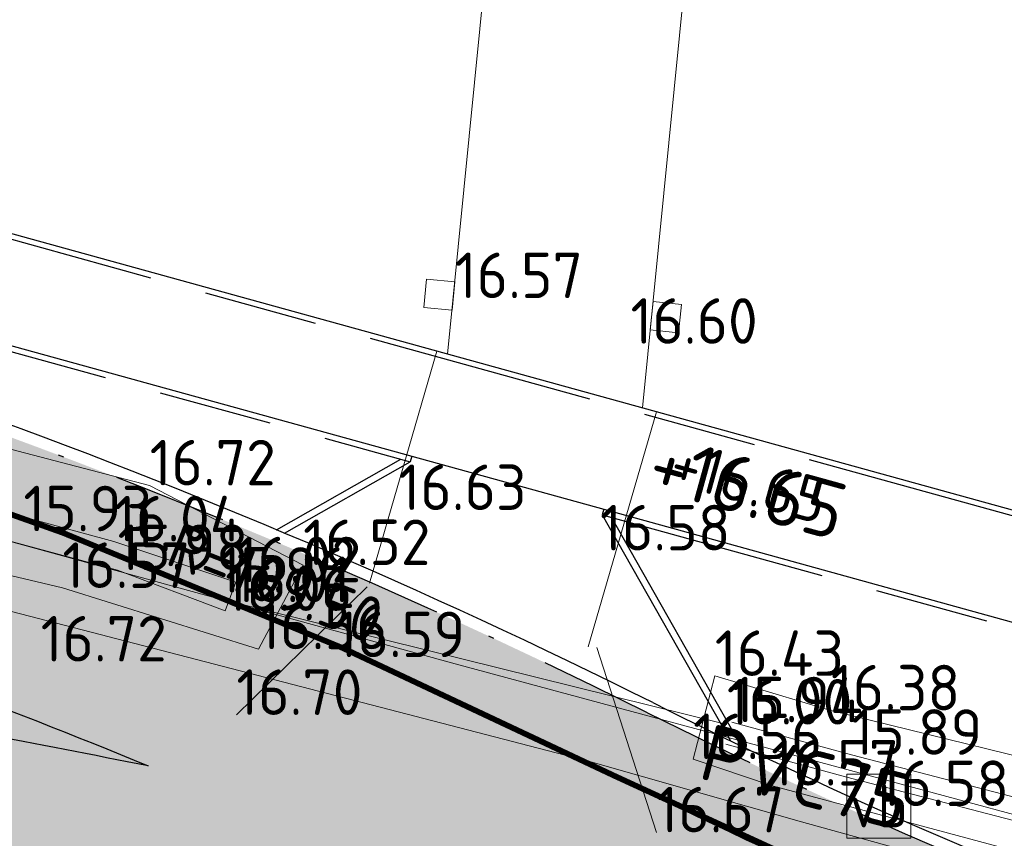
# Model space of a CAD drawing. Header units: metres. Extents: x 174255 to 175175, y 462028 to 462911.
# Tile 40 of 256: x 174602 to 174619, y 462259 to 462274. Entities that reach past the tile are written whole.
import ezdxf
from ezdxf.enums import TextEntityAlignment as Align
from ezdxf.lldxf.tags import DXFTag

# ---------------------------------------------------------------- set-up
doc = ezdxf.new("R2010")
doc.units = ezdxf.units.M
for name, pattern in [('VH-GELEIDEBAND_50X200', [8, 4, -2, 0, -2]), ('VH-OPSLUITBAND_100X200', [16, 8, -2, 4, -2]), ('VH-OPSLUITBAND_120X250', [26, 16, -4, 2, -4]), ('VW-1-1_STREEP', [2, 1, -1])]:
    doc.linetypes.add(name, pattern=pattern)
for name, color, linetype, lineweight in [('B-ME-AL-PEIL_BRM-T20', 8, 'Continuous', 20), ('B-ME-AL-PEIL_MAAIVELD-T20', 8, 'Continuous', 20), ('B-ME-IE-MEUBILAIR_WEGMEUBILAIR_VERKEERSBORD-S', 8, 'Continuous', 25), ('B-ME-WH-DUIKER-G', 8, 'Continuous', 20), ('B-ME-WH-WATERGANG_SLOOT_BODEM-G', 8, 'Continuous', 20), ('B-ME-WH-WATERGANG_SLOOT_INSTEEK-G', 8, 'Continuous', 20), ('B-WE-OG-BGT-G', 8, 'Continuous', 20), ('B-WE-OG-WEG_HALFVERHARD-G', 8, 'Continuous', 20), ('B-WE-OG-WEG_VERHARD_OPEN -G', 8, 'Continuous', 20), ('B-WE-RI-PERSLEIDING-G', 8, 'RI-PERS', 20), ('B-WE-VH-KANTOPSLUITING_ACHTERKANTBAND-G', 252, 'Continuous', 25), ('B-WE-VH-KANTOPSLUITING_GELEIDEBAND_50-200X200-G', 252, 'VH-GELEIDEBAND_50X200', 25), ('B-WE-VH-KANTOPSLUITING_OPSLUITBAND_100X200-G', 252, 'VH-OPSLUITBAND_100X200', 25), ('B-WE-VH-KANTOPSLUITING_OPSLUITBAND_120X250-G', 252, 'VH-OPSLUITBAND_120X250', 25), ('B-WE-VH-NAP-T20', 252, 'Continuous', 25), ('B-WE-VW-MARKERING_LANGS_STREEP_11_010-G', 8, 'VW-1-1_STREEP', 13), ('B-WE-VW-MARKERING_PUNTSTUK-G', 252, 'Continuous', 25), ('B-XX-KG-GRENS_PERCEEL-BEREKEND-G', 213, 'Continuous', 20), ('B-XX-KG-GRENS_PERCEEL-G', 213, 'Continuous', 20), ('N-WE-VH-T20', 7, 'Continuous', 25), ('N-WE-VH-VERHARDING_ASFALT_RIJBAAN-V', 254, 'Continuous', 25), ('N-WE-VH-VERHARDING_ASFALT_ROOD-V', 11, 'Continuous', 25), ('N-WE-VW-MARKERING_LANGS_STREEP_11_010-G', 7, 'VW-1-1_STREEP', 13), ('N-WE-VW-MARKERING_PUNTSTUK-G', 7, 'Continuous', 25), ('N-WE-VW-MARKERING_PUNTSTUK-V', 7, 'Continuous', 25), ('N-WE-VW-MARKERING_SYMBOOL-G', 7, 'Continuous', 20), ('N-XX-AL-LIJN_0.20-G', 7, 'Continuous', 25)]:
    doc.layers.add(name, color=color, linetype=linetype, lineweight=lineweight)
doc.layers.add('B-WE-RI-PERSLEIDING-T20', color=8, linetype='Continuous')
doc.layers.add('N-WE-VH-MATERIAALGRENS-G', color=15, linetype='Continuous')
doc.styles.add('NLCS-ISO', font='NLCS-ISO.ttf')
doc.styles.add('NLCS-ISO-M500-T20', font='NLCS-ISO.ttf', dxfattribs={"height": 1})
doc.styles.get("Standard").update_dxf_attribs({"font": 'isocpeur.ttf'})
tags = doc.linetypes.add('RI-PERS', pattern='A,7,-2,["P",Standard,S=1.8,R=0,X=-0.5,Y=-0.9],-2,7,-2,[102,NLCS.SHX,S=1,R=180,X=0,Y=0],-2', length=22).pattern_tags.tags
tags[6] = DXFTag(74, 10)

# ---------------------------------------------------------------- blocks, each defined once
blk = doc.blocks.new('SIE-WEG_VERKEERSBORD-SO')
at = {"color": 0, "linetype": 'ByBlock', "lineweight": 18}
blk.add_lwpolyline([(-1.125, -1.125), (1.125, -1.125), (1.125, 1.125), (-1.125, 1.125)], close=True, dxfattribs=at)
at = {"color": 0, "linetype": 'ByBlock', "lineweight": 18, "style": 'NLCS-ISO'}
blk.add_text('vb', height=1.5, dxfattribs=at).set_placement((0, 0), align=Align.MIDDLE_CENTER)
blk = doc.blocks.new('fietssymbool')
for p, q in [((-0.1901946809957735, 1.742886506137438), (-0.2306056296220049, 1.347442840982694)), ((-0.1770375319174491, 1.800901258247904), (-0.1901946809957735, 1.742886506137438)), ((-0.0608630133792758, 1.856100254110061), (-0.1079185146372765, 1.856100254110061)), ((-0.0608630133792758, 1.695450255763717), (-0.0608630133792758, 1.856100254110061)), ((0.1249741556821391, 1.733429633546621), (0.1249741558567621, 1.710482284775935)), ((0.2554975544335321, 1.742879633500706), (0.1344241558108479, 1.742879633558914)), ((0.2443396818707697, 1.613587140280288), (0.2648087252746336, 1.731817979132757)), ((-0.1651463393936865, 1.523221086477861), (-0.1519108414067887, 1.652745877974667)), ((-0.1051817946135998, 1.695191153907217), (-0.0608630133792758, 1.695450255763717)), ((0.1436123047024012, 1.672878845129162), (0.1753986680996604, 1.648694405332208)), ((0.1753986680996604, 1.648694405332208), (0.1625769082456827, 1.523221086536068)), ((0.2007741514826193, 1.43223373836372), (0.2194686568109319, 1.615163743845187)), ((0.2194686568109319, 1.615163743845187), (0.2293069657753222, 1.607678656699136)), ((-0.005297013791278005, 1.523221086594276), (-0.1651463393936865, 1.523221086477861)), ((0.1625769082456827, 1.523221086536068), (-0.005297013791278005, 1.523221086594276)), ((0.2664616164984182, 1.053505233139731), (0.2007741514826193, 1.43223373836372)), ((-0.2416123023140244, 1.23973689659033), (-0.2617280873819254, 1.049682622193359)), ((-0.2306056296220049, 1.347442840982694), (-0.2416123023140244, 1.23973689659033)), ((-0.1815632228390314, 1.362571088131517), (-0.1935032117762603, 1.245730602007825)), ((-0.1935032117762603, 1.245730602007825), (-0.0480859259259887, 0.8470883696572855)), ((0.01177071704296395, 1.362571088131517), (-0.1815632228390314, 1.362571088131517)), ((0.1461593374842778, 1.362571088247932), (0.01177071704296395, 1.362571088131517)), ((0.07330430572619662, 0.6496307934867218), (0.1461593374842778, 1.362571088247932)), ((0.1829950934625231, 1.258249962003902), (0.1208003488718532, 0.6496307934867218)), ((0.2169236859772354, 1.062629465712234), (0.1829950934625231, 1.258249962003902)), ((-0.2194539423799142, 0.9917888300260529), (-0.2045098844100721, 1.138023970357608)), ((-0.2045098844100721, 1.138023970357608), (0.005505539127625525, 0.5622942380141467)), ((0.2269922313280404, 1.004577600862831), (0.2169236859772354, 1.062629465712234)), ((-0.2893722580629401, 0.9376612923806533), (-0.3029135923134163, 0.9485552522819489)), ((-0.2952037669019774, 0.7153031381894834), (-0.2744405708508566, 0.9184891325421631)), ((-0.2744405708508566, 0.9184891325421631), (-0.2893722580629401, 0.9376612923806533)), ((-0.205028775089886, 0.9643047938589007), (-0.2194539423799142, 0.9917888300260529)), ((-0.1588667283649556, 0.816521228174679), (-0.1722472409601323, 0.8734102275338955)), ((-0.2348509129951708, 0.8445866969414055), (-0.2618552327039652, 0.631004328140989)), ((-0.2191584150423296, 0.7952460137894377), (-0.2348509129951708, 0.8445866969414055)), ((-0.1950172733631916, 0.6544197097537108), (-0.2042404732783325, 0.7275214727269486)), ((-0.1400402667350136, 0.6746722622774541), (-0.1469494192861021, 0.7430387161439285)), ((-0.0480859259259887, 0.8470883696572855), (0.02394231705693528, 0.6496307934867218)), ((-0.4678178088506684, 0.6514479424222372), (-0.4725125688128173, 0.5719009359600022)), ((-0.4725125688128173, 0.5719009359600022), (-0.4717476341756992, 0.4858021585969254)), ((-0.3569648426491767, 0.5134641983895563), (-0.3469416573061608, 0.6111854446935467)), ((-0.2852011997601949, 0.5383091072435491), (-0.2989342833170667, 0.5115309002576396)), ((-0.2728412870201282, 0.5753874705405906), (-0.2852011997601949, 0.5383091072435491)), ((-0.2618552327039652, 0.631004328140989), (-0.2728412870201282, 0.5753874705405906)), ((0.005505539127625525, 0.5622942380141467), (0.008919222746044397, 0.4393851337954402)), ((0.02394231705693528, 0.6496307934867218), (0.07330430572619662, 0.6496307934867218)), ((0.1208003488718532, 0.6496307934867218), (0.1381924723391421, 0.6494033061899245)), ((0.1908086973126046, 0.6496307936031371), (0.3331291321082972, 0.6496307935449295)), ((0.3803791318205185, 0.6023807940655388), (0.3803791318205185, 0.5388355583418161)), ((0.4690936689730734, 0.5533981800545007), (0.4691706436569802, 0.5397056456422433)), ((-0.2989342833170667, 0.5115309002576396), (-0.317064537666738, 0.4940480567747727)), ((0.1013161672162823, 0.3738330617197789), (0.1413257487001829, 0.3861716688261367)), ((0.3080347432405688, 0.4398071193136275), (0.1934959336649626, 0.4032565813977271)), ((0.1969322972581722, 0.3755319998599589), (0.1934959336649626, 0.4032565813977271)), ((0.2048173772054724, 0.3284586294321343), (0.1969322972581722, 0.3755319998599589)), ((0.2173965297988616, 0.2770162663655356), (0.2048173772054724, 0.3284586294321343)), ((0.236515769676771, 0.2213994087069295), (0.2173965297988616, 0.2770162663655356)), ((0.2546851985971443, 0.1855272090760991), (0.236515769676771, 0.2213994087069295)), ((0.2766229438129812, 0.1528831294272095), (0.2546851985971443, 0.1855272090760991)), ((-0.4312865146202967, 0.05978585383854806), (-0.4054251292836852, 0.02760705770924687))]:
    blk.add_line(p, q)
for centre, radius, start, end in [((-0.1079178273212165, 1.785225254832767), 0.07087499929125, 90.00028701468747, 167.222204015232), ((0.1344241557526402, 1.733429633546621), 0.009449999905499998, 90.00000001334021, 180.0000000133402), ((0.2554975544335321, 1.733429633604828), 0.009449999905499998, 350.1779540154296, 90.00000001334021), ((-0.1049055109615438, 1.647941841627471), 0.0472499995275, 90.33458701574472, 174.1652270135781), ((0.1722241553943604, 1.710481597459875), 0.0472499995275, 179.9987080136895, 232.7321420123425), ((0.2350285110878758, 1.615198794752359), 0.009449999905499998, 232.7337630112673, 350.1781200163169), ((-0.332790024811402, 0.9665624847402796), 0.1093560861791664, 49.47187801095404, 144.8402248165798), ((0.3327916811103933, 0.966563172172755), 0.109355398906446, 35.15988801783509, 127.340947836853), ((0.4207577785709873, 0.6283940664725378), 0.9463587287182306, 163.7348060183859, 173.10912301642), ((-0.04605159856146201, 0.7645902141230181), 0.4600864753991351, 144.840038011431, 163.7347430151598), ((-0.1248027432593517, 0.72987538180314), 0.3238985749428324, 140.6069580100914, 161.2139360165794), ((-0.331280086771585, 0.8994344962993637), 0.0567219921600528, 42.36970401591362, 140.6064677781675), ((-0.5377526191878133, 0.7298774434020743), 0.3238319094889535, 35.61423101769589, 39.91431901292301), ((-0.6166137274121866, 0.7658204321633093), 0.4569442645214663, 16.21951301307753, 29.63818501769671), ((-1.086337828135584, 0.6283940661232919), 0.9463587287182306, 6.958097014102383, 16.26519401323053), ((1.086339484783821, 0.6283940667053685), 0.9463587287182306, 163.7348060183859, 173.1091220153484), ((0.6195287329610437, 0.7645909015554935), 0.4600851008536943, 148.5594110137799, 163.7347840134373), ((0.5339893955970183, 0.7298753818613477), 0.3238985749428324, 140.6069580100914, 161.2139360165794), ((0.327512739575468, 0.8994344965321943), 0.0567219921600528, 39.39286601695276, 140.6064677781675), ((0.1210367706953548, 0.72987538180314), 0.3238985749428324, 18.78606501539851, 39.39301490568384), ((0.04605188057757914, 0.7645902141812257), 0.4600864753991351, 16.26525701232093, 35.15996201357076), ((-0.4207574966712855, 0.6283940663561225), 0.9463587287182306, 6.890877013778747, 16.26519401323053), ((1.169076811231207, 0.5379558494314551), 1.700121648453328, 173.1090340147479, 186.8907036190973), ((0.7492865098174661, 0.5397077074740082), 1.222223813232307, 171.9801320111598, 188.0200607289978), ((0.2115169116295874, 0.6154795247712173), 0.6791415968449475, 161.2143790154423, 171.9803510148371), ((-0.3892137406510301, 0.7249084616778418), 0.0944993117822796, 312.9967690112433, 354.1658930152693), ((-0.5377526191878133, 0.7298774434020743), 0.3238951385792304, 18.78591601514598, 20.74172001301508), ((-0.8740757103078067, 0.6154795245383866), 0.6791415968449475, 8.019649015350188, 18.78562101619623), ((-1.411845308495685, 0.5397035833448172), 1.222223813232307, 351.9801320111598, 8.020080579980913), ((-1.834657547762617, 0.537963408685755), 1.700122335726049, 353.1090370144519, 6.92813761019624), ((1.834702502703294, 0.5379654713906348), 1.700164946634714, 173.1095500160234, 176.241842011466), ((1.408152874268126, 0.5397324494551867), 1.222294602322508, 171.9817610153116, 174.8414860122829), ((0.8703097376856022, 0.6154795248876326), 0.6791415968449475, 161.2143790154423, 171.9803510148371), ((-0.2152828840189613, 0.6154795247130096), 0.6791415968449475, 8.019649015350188, 18.78562101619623), ((-0.7530572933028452, 0.5397022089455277), 1.22222862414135, 0.6420550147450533, 8.020118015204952), ((-1.169075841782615, 0.5379558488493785), 1.700122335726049, 353.1092950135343, 6.890952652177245), ((-0.2764364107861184, 0.6039546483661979), 0.07087499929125, 132.99609101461, 174.1439900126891), ((0.2764298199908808, 0.5388355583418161), 0.1039493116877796, 287.7005010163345, 7.301098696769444e-05), ((0.3331291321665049, 0.6023807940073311), 0.0472499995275, 1.334021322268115e-08, 90.00000001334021), ((-0.7530572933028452, 0.5397022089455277), 1.22222793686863, 351.9802410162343, 0.0001810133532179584), ((0.2115121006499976, 0.4639324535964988), 0.6791360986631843, 188.0197470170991, 198.785720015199), ((-0.3334628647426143, 0.5110539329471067), 0.02362431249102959, 174.1444920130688, 313.9588790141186), ((-0.8740708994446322, 0.4639324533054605), 0.6791360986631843, 341.2142810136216, 351.9802416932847), ((0.0797674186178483, 0.4413527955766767), 0.07087499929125, 181.5909190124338, 287.7002070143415), ((1.834702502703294, 0.5379654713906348), 1.700167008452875, 185.1222900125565, 186.8908610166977), ((1.408152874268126, 0.5397324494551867), 1.222299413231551, 186.41075401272, 188.0207390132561), ((0.8703042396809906, 0.4639324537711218), 0.6791360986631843, 188.0197470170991, 198.785720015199), ((-0.2152780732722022, 0.4639324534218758), 0.6791360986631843, 341.2142800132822, 351.9802530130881), ((0.4207577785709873, 0.4475251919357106), 0.9463587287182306, 186.8908770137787, 196.2651940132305), ((-0.04605159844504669, 0.3113290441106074), 0.4600864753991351, 196.2652570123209, 215.1599620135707), ((-0.1247999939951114, 0.3495365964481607), 0.3239006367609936, 198.7858370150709, 219.3928150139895), ((-0.5377588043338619, 0.3495365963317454), 0.3239006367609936, 320.6071850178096, 341.2141630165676), ((-0.6195291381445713, 0.3113317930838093), 0.4600878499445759, 324.8397150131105, 343.7344200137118), ((-1.086337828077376, 0.4475251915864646), 0.9463587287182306, 343.7348060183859, 353.1091230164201), ((1.086339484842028, 0.4475251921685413), 0.9463587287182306, 186.8908770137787, 196.2651940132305), ((0.6195301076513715, 0.3113290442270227), 0.4600864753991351, 196.2652570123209, 215.1599620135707), ((0.5339921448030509, 0.349536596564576), 0.3239006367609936, 198.7858370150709, 219.3928150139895), ((0.1210340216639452, 0.3495365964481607), 0.3239006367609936, 320.6071850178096, 341.2141630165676), ((0.04605188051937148, 0.311329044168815), 0.4600864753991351, 324.840038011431, 343.7347430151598), ((-0.4207574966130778, 0.44752519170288), 0.9463587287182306, 343.7348060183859, 353.1091230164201), ((-0.3327907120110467, 0.1093560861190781), 0.1093560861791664, 215.1599500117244, 324.8402622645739), ((-0.3312787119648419, 0.1799767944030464), 0.0567219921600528, 219.3928660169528, 320.6065052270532), ((0.3327903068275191, 0.1093560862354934), 0.1093560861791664, 215.1599500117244, 324.8402622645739), ((0.3275134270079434, 0.179976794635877), 0.0567219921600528, 219.3928660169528, 320.6065052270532)]:
    blk.add_arc(centre, radius, start, end)
for points in [[(-0.1901946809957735, 1.742886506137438), (-0.1519108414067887, 1.652745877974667), (-0.2617280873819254, 1.049682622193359), (-0.2194535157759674, 0.9917890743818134)], [(-0.1519108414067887, 1.652745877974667), (-0.1901946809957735, 1.742886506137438), (-0.1476559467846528, 1.668065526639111), (-0.1753730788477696, 1.806975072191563)], [(-0.1476559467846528, 1.668065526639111), (-0.1753730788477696, 1.806975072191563), (-0.1406130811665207, 1.678885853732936), (-0.1683739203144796, 1.822216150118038)], [(-0.1406130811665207, 1.678885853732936), (-0.1683739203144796, 1.822216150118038), (-0.1330288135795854, 1.685910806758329), (-0.1596455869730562, 1.833676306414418)], [(-0.1330288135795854, 1.685910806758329), (-0.1596455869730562, 1.833676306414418), (-0.1267907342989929, 1.689817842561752), (-0.1463012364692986, 1.844806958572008)], [(-0.1267907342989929, 1.689817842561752), (-0.1463012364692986, 1.844806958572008), (-0.120826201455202, 1.692428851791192), (-0.1330077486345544, 1.851510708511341)], [(-0.120826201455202, 1.692428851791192), (-0.1330077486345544, 1.851510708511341), (-0.1117716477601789, 1.694690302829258), (-0.1196402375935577, 1.85512411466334)], [(-0.1117716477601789, 1.694690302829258), (-0.1196402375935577, 1.85512411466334), (-0.1051814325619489, 1.695191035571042), (-0.1079185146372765, 1.856100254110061)], [(-0.0608630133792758, 1.695450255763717), (-0.0608630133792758, 1.856100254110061), (-0.1051817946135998, 1.695191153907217), (-0.1079185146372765, 1.856100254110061)], [(0.1357242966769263, 1.732974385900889), (0.1249741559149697, 1.733429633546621), (0.1272190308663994, 1.739544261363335)], [(0.1249741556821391, 1.733429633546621), (0.1357242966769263, 1.732974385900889), (0.1249741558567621, 1.710482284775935), (0.1392338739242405, 1.706236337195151)], [(0.1357242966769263, 1.732974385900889), (0.1272190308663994, 1.739544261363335), (0.1304233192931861, 1.741990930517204)], [(0.1357242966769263, 1.732974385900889), (0.1304233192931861, 1.741990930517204), (0.1344241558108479, 1.742879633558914)], [(0.1344241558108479, 1.742879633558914), (0.1436123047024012, 1.672878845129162), (0.2554975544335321, 1.742879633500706), (0.2293063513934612, 1.607678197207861)], [(0.2538158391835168, 1.734198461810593), (0.2648090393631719, 1.731817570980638), (0.2320965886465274, 1.622081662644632), (0.2443400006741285, 1.613586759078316)], [(0.2538158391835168, 1.734198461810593), (0.2554975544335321, 1.742879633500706), (0.2592099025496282, 1.742119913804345)], [(0.2538158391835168, 1.734198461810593), (0.2592099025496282, 1.742119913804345), (0.2625983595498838, 1.739665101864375)], [(0.2538158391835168, 1.734198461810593), (0.2625983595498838, 1.739665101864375), (0.2644604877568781, 1.736424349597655)], [(0.2538158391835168, 1.734198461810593), (0.2644604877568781, 1.736424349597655), (0.2648087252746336, 1.731817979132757)], [(0.07330430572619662, 0.6496307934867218), (0.1208003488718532, 0.6496307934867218), (0.1753986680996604, 1.648694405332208), (0.2194686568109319, 1.615163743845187)], [(0.1392338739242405, 1.706236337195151), (0.1249741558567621, 1.710482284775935), (0.1258415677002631, 1.701469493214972)], [(0.1392338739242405, 1.706236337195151), (0.1258415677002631, 1.701469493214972), (0.1291522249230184, 1.691055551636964)], [(0.1392338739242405, 1.706236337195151), (0.1291522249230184, 1.691055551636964), (0.1339419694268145, 1.682786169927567)], [(0.1392338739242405, 1.706236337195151), (0.1339419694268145, 1.682786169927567), (0.1383808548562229, 1.677508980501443)], [(0.1392338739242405, 1.706236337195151), (0.1383808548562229, 1.677508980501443), (0.1436122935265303, 1.672879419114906)], [(0.2320965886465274, 1.622081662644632), (0.2293069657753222, 1.607678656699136), (0.2334230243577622, 1.605886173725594)], [(0.2320965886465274, 1.622081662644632), (0.2423112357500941, 1.609176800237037), (0.2443396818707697, 1.613587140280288)], [(0.2320965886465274, 1.622081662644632), (0.2388225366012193, 1.606543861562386), (0.2423112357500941, 1.609176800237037)], [(0.2320965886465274, 1.622081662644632), (0.2334230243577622, 1.605886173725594), (0.2388225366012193, 1.606543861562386)], [(0.1461593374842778, 1.362571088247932), (0.1625769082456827, 1.523221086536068), (-0.1815632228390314, 1.362571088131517), (-0.1651463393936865, 1.523221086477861)], [(0.2169236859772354, 1.062629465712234), (0.2664616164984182, 1.053505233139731), (0.1829950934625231, 1.258249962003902), (0.2007741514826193, 1.43223373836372)], [(0.02394231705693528, 0.6496307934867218), (-0.1935032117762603, 1.245730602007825), (0.005505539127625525, 0.5622942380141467), (-0.2045098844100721, 1.138023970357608)], [(-0.3884609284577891, 0.9180100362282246), (-0.449031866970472, 0.9865957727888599), (-0.3635304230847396, 0.9460960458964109), (-0.4156687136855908, 1.03790585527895)], [(-0.3635304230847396, 0.9460960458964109), (-0.4156687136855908, 1.03790585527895), (-0.3459939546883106, 0.9542148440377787), (-0.3850848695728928, 1.062604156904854)], [(-0.3459939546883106, 0.9542148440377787), (-0.3850848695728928, 1.062604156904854), (-0.3272739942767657, 0.9560148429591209), (-0.3463632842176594, 1.075072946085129)], [(-0.3272739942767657, 0.9560148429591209), (-0.3463632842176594, 1.075072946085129), (-0.3117469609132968, 0.9526871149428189), (-0.3234472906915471, 1.075518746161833)], [(-0.3117469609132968, 0.9526871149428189), (-0.3234472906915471, 1.075518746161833), (-0.2955675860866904, 0.942645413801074), (-0.2846232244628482, 1.064739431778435)], [(-0.2955675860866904, 0.942645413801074), (-0.2846232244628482, 1.064739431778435), (-0.2617280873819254, 1.049682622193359)], [(-0.2955675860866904, 0.942645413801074), (-0.2617280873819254, 1.049682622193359), (-0.2194539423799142, 0.9917888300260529)], [(0.2169236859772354, 1.062629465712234), (0.2269922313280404, 1.004577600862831), (0.2664613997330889, 1.05350508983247)], [(0.2981787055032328, 0.9479823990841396), (0.2664616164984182, 1.053505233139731), (0.27703306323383, 0.927064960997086), (0.2269922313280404, 1.004577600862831)], [(0.3105490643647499, 0.9535604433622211), (0.2969556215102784, 1.069880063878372), (0.2981787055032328, 0.9479823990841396), (0.2664613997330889, 1.05350508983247)], [(0.3222485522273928, 0.9559116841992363), (0.336198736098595, 1.075865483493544), (0.3105490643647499, 0.9535604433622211), (0.2969556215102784, 1.069880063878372)], [(0.3415580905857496, 0.9543900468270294), (0.3756523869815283, 1.067169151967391), (0.3222485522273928, 0.9559116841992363), (0.336198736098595, 1.075865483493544)], [(0.3584508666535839, 0.9469762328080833), (0.4166770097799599, 1.036719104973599), (0.3415580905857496, 0.9543900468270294), (0.3756523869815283, 1.067169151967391)], [(-0.4491239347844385, 0.7729183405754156), (-0.5078233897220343, 0.8109642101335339), (-0.4360795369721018, 0.8200575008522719), (-0.4930289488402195, 0.8745417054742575)], [(-0.4360795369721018, 0.8200575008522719), (-0.4930289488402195, 0.8745417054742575), (-0.4126109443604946, 0.8784577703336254), (-0.4712790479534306, 0.9402637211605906)], [(-0.4126109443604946, 0.8784577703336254), (-0.4712790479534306, 0.9402637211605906), (-0.3884609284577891, 0.9180100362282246), (-0.449031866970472, 0.9865957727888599)], [(-0.2744405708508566, 0.9184891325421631), (-0.2348509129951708, 0.8445866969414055), (-0.2952038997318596, 0.7153027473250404), (-0.2618552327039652, 0.631004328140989)], [(-0.1975866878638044, 0.9480686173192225), (-0.2744405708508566, 0.9184891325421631), (-0.2194539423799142, 0.9917888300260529), (-0.2928837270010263, 0.9411849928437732)], [(-0.1750829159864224, 0.8837552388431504), (-0.2348502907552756, 0.8445868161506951), (-0.1975866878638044, 0.9480686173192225), (-0.2744405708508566, 0.9184891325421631)], [(-0.1609036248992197, 0.8251813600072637), (-0.2222481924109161, 0.8061472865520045), (-0.1750829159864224, 0.8837552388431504), (-0.2348502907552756, 0.8445868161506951)], [(0.231680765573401, 0.8461499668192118), (0.1727624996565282, 0.8753190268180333), (0.2157196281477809, 0.7964355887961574), (0.1572601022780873, 0.8084116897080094)], [(0.2496955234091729, 0.8850761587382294), (0.1953130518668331, 0.9426901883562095), (0.231680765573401, 0.8461499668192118), (0.1727624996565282, 0.8753190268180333)], [(0.27703306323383, 0.927064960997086), (0.2269922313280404, 1.004577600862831), (0.2496955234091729, 0.8850761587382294), (0.1953130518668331, 0.9426901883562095)], [(0.3733572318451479, 0.932963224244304), (0.4511563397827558, 0.9826955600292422), (0.3584508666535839, 0.9469762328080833), (0.4166770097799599, 1.036719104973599)], [(0.39297220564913, 0.9058339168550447), (0.472068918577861, 0.9383401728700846), (0.3733572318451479, 0.932963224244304), (0.4511563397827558, 0.9826955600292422)], [(0.416121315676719, 0.8634246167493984), (0.4852809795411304, 0.9015477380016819), (0.39297220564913, 0.9058339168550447), (0.472068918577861, 0.9383401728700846)], [(0.4301933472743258, 0.8266518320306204), (0.4969906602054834, 0.8593338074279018), (0.416121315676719, 0.8634246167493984), (0.4852809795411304, 0.9015477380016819)], [(-0.4670989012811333, 0.6590290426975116), (-0.5254042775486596, 0.6763301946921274), (-0.4580506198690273, 0.7291132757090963), (-0.5178364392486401, 0.7493723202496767)], [(-0.4580506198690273, 0.7291132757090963), (-0.5178364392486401, 0.7493723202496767), (-0.4491239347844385, 0.7729183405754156), (-0.5078233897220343, 0.8109642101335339)], [(-0.2995470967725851, 0.6950753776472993), (-0.2712383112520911, 0.5835025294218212), (-0.3107939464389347, 0.6721784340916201), (-0.2834702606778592, 0.5435017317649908)], [(-0.2952038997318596, 0.7153027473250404), (-0.2618552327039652, 0.631004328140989), (-0.2995470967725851, 0.6950753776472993), (-0.2712383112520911, 0.5835025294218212)], [(-0.1472853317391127, 0.7457620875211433), (-0.2099448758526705, 0.7574779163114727), (-0.1609036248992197, 0.8251813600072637), (-0.2222481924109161, 0.8061472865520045)], [(-0.1396617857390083, 0.669892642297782), (-0.1992310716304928, 0.6926668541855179), (-0.1472853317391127, 0.7457620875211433), (-0.2099448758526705, 0.7574779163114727)], [(-0.1354539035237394, 0.5938466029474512), (-0.1911527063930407, 0.6008641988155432), (-0.1396617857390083, 0.669892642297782), (-0.1992310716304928, 0.6926668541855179)], [(0.2016159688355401, 0.7341469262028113), (0.1463488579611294, 0.738022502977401), (0.1943139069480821, 0.6832561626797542), (0.1413532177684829, 0.6900478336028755)], [(0.2157196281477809, 0.7964355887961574), (0.1572601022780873, 0.8084116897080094), (0.2016159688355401, 0.7341469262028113), (0.1463488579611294, 0.738022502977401)], [(0.4447225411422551, 0.7755612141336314), (0.5090674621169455, 0.8045201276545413), (0.4301933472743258, 0.8266518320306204), (0.4969906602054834, 0.8593338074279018)], [(0.4576078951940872, 0.7074299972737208), (0.5203168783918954, 0.728660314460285), (0.4447225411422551, 0.7755612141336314), (0.5090674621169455, 0.8045201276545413)], [(0.4649038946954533, 0.6417480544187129), (0.5284424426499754, 0.6320176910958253), (0.4576078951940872, 0.7074299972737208), (0.5203168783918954, 0.728660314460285)], [(-0.4716284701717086, 0.4831598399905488), (-0.529941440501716, 0.4767137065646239), (-0.4707854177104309, 0.6011654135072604), (-0.5296026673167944, 0.6079676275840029)], [(-0.4707854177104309, 0.6011654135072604), (-0.5296026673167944, 0.6079676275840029), (-0.4670989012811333, 0.6590290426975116), (-0.5254042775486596, 0.6763301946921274)], [(-0.3526488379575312, 0.5555431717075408), (-0.3546541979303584, 0.5006119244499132), (-0.3559416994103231, 0.5234393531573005), (-0.3569396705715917, 0.5084180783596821)], [(-0.3487735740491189, 0.5933251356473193), (-0.3487668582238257, 0.4930568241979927), (-0.3526488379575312, 0.5555431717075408), (-0.3546541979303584, 0.5006119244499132)], [(-0.3456713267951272, 0.619113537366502), (-0.3389806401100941, 0.4880830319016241), (-0.3487735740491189, 0.5933251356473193), (-0.3487668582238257, 0.4930568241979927)], [(-0.3402382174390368, 0.6348187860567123), (-0.3279418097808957, 0.4880838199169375), (-0.3456713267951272, 0.619113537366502), (-0.3389806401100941, 0.4880830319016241)], [(-0.3339461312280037, 0.6453780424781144), (-0.3180289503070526, 0.4931681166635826), (-0.3402382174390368, 0.6348187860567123), (-0.3279418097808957, 0.4880838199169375)], [(-0.3262845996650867, 0.6543374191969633), (-0.2985350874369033, 0.5123092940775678), (-0.3339461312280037, 0.6453780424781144), (-0.3180289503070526, 0.4931681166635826)], [(-0.3107939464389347, 0.6721784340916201), (-0.2834702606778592, 0.5435017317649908), (-0.3262845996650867, 0.6543374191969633), (-0.2985350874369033, 0.5123092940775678)], [(-0.1389626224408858, 0.4153474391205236), (-0.1940867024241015, 0.4353243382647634), (-0.1346524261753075, 0.5179998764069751), (-0.1897111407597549, 0.5249006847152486)], [(-0.1346524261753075, 0.5179998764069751), (-0.1897111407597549, 0.5249006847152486), (-0.1354539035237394, 0.5938466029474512), (-0.1911527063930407, 0.6008641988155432)], [(0.008919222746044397, 0.4393851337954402), (0.005505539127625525, 0.5622942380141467), (0.08070527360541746, 0.4472997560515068), (0.02394231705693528, 0.6496307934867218)], [(0.02394231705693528, 0.6496307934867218), (0.3331291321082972, 0.6496307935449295), (0.101316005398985, 0.3738329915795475), (0.3080347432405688, 0.4398071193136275)], [(0.1943139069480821, 0.6832561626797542), (0.1413532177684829, 0.6900478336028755), (0.1908088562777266, 0.6496307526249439), (0.1381935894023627, 0.6494031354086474)], [(0.3188203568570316, 0.5299897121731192), (0.3080347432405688, 0.4398071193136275), (0.3277630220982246, 0.4484455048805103)], [(0.3803791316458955, 0.6023807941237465), (0.328425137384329, 0.6102989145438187), (0.3803791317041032, 0.538835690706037), (0.3188203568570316, 0.5299897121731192)], [(0.3188203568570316, 0.5299897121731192), (0.3784269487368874, 0.5187844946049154), (0.3188203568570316, 0.5299897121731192), (0.3803791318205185, 0.5388355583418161)], [(0.3188203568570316, 0.5299897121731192), (0.3700304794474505, 0.4936207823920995), (0.3188203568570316, 0.5299897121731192), (0.3784269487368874, 0.5187844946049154)], [(0.3188203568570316, 0.5299897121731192), (0.3570322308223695, 0.4731947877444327), (0.3188203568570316, 0.5299897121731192), (0.3700304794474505, 0.4936207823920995)], [(0.3188203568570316, 0.5299897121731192), (0.3277630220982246, 0.4484455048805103), (0.3188203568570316, 0.5299897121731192), (0.3570322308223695, 0.4731947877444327)], [(0.328425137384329, 0.6102989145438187), (0.3648438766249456, 0.6374056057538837), (0.3331291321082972, 0.6496307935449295), (0.3522485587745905, 0.6455897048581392)], [(0.328425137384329, 0.6102989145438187), (0.3772516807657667, 0.6192853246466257), (0.3648438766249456, 0.6374056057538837)], [(0.328425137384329, 0.6102989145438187), (0.3803791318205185, 0.6023807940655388), (0.3772516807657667, 0.6192853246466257)], [(0.4673654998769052, 0.4732993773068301), (0.5296684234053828, 0.4695169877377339), (0.4649038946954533, 0.6417480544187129), (0.5284424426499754, 0.6320176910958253)], [(-0.4658404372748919, 0.4081875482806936), (-0.5262435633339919, 0.4102748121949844), (-0.4716284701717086, 0.4831598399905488), (-0.529941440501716, 0.4767137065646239)], [(-0.4558948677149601, 0.3382591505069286), (-0.5181307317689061, 0.3288524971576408), (-0.4658404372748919, 0.4081875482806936), (-0.5262435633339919, 0.4102748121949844)], [(-0.1484798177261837, 0.3209661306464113), (-0.2065913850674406, 0.3386450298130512), (-0.1389626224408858, 0.4153474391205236), (-0.1940867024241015, 0.4353243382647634)], [(0.008919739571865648, 0.4393850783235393), (0.08070527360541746, 0.4472997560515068), (0.01628923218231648, 0.4098284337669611)], [(0.08070527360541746, 0.4472997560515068), (0.01628923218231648, 0.4098284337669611), (0.03070338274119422, 0.3902060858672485)], [(0.08070527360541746, 0.4472997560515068), (0.03070338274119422, 0.3902060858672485), (0.04623533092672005, 0.3789119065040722)], [(0.08070527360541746, 0.4472997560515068), (0.04623533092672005, 0.3789119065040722), (0.06464784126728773, 0.3721092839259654)], [(0.08070527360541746, 0.4472997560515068), (0.06464784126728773, 0.3721092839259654), (0.08228975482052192, 0.3705226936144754)], [(0.08070527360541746, 0.4472997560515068), (0.08228975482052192, 0.3705226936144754), (0.101316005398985, 0.3738329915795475)], [(0.1934959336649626, 0.4032565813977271), (0.1413252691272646, 0.3861715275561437), (0.2016796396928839, 0.3471907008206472), (0.1467269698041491, 0.3347255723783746)], [(0.2016796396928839, 0.3471907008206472), (0.1467269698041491, 0.3347255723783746), (0.2108491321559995, 0.3037918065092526), (0.1551115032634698, 0.2789746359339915)], [(0.4389148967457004, 0.2815663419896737), (0.5085799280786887, 0.2688444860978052), (0.4535415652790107, 0.3460081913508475), (0.5187998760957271, 0.3342611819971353)], [(0.4535415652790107, 0.3460081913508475), (0.5187998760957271, 0.3342611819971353), (0.4631271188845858, 0.4183077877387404), (0.5254497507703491, 0.4001190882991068)], [(0.4631271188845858, 0.4183077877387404), (0.5254497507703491, 0.4001190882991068), (0.4673654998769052, 0.4732993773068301), (0.5296684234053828, 0.4695169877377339)], [(-0.4420889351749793, 0.2794560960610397), (-0.5088623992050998, 0.2703214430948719), (-0.4558948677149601, 0.3382591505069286), (-0.5181307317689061, 0.3288524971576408)], [(-0.4341211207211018, 0.2532583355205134), (-0.4963772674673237, 0.2141624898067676), (-0.4420889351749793, 0.2794560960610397), (-0.5088623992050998, 0.2703214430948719)], [(-0.4241223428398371, 0.2257716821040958), (-0.4800394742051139, 0.1585740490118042), (-0.4341211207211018, 0.2532583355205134), (-0.4963772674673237, 0.2141624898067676)], [(-0.4111003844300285, 0.1980647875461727), (-0.4541645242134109, 0.09890634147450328), (-0.4241223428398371, 0.2257716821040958), (-0.4800394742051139, 0.1585740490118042)], [(-0.391382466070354, 0.1655653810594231), (-0.4236510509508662, 0.04846364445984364), (-0.4111003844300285, 0.1980647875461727), (-0.4541645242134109, 0.09890634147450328)], [(-0.2247308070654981, 0.07507958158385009), (-0.2874436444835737, 0.1439785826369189), (-0.1886581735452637, 0.1499904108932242), (-0.2510011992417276, 0.1989321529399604)], [(-0.1886581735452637, 0.1499904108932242), (-0.2510011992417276, 0.1989321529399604), (-0.1672785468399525, 0.2218597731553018), (-0.219667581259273, 0.2823226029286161)], [(-0.1672785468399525, 0.2218597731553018), (-0.219667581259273, 0.2823226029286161), (-0.1484798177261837, 0.3209661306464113), (-0.2065913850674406, 0.3386450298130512)], [(0.2108491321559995, 0.3037918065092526), (0.1551115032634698, 0.2789746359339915), (0.2292573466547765, 0.2397717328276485), (0.1686229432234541, 0.2164598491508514)], [(0.2292573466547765, 0.2397717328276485), (0.1686229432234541, 0.2164598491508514), (0.2592646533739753, 0.1779661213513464), (0.1892244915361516, 0.1484897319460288)], [(0.2592646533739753, 0.1779661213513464), (0.1892244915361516, 0.1484897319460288), (0.2883021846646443, 0.1389906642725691), (0.2203184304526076, 0.08261612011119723)], [(0.3905472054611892, 0.1698861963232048), (0.448086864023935, 0.08761619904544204), (0.4026531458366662, 0.1895294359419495), (0.4673458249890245, 0.1264210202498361)], [(0.4026531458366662, 0.1895294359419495), (0.4673458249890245, 0.1264210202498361), (0.4147451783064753, 0.2129885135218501), (0.4877238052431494, 0.1824656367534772)], [(0.4147451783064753, 0.2129885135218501), (0.4877238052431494, 0.1824656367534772), (0.4289154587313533, 0.2488963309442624), (0.4987461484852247, 0.2236772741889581)], [(0.4289154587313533, 0.2488963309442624), (0.4987461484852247, 0.2236772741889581), (0.4389148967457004, 0.2815663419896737), (0.5085799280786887, 0.2688444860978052)], [(-0.3774313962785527, 0.1468323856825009), (-0.4002070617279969, 0.02325272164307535), (-0.391382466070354, 0.1655653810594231), (-0.4236510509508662, 0.04846364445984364)], [(-0.3543180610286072, 0.1281446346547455), (-0.3546972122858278, 0.002216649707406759), (-0.3774313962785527, 0.1468323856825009), (-0.4002070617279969, 0.02325272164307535)], [(-0.3412643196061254, 0.1241406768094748), (-0.3059490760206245, 0.00334533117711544), (-0.3543180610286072, 0.1281446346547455), (-0.3546972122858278, 0.002216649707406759)], [(-0.3052138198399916, 0.1295981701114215), (-0.2639272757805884, 0.02440562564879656), (-0.3412643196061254, 0.1241406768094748), (-0.3059490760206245, 0.00334533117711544)], [(-0.2874436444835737, 0.1439785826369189), (-0.2247308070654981, 0.07507958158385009), (-0.3052138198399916, 0.1295981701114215), (-0.2639272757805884, 0.02440562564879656)], [(0.2883021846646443, 0.1389906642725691), (0.2203184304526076, 0.08261612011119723), (0.2940609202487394, 0.1341694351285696), (0.2515623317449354, 0.03613880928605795)], [(0.2940609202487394, 0.1341694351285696), (0.2515623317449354, 0.03613880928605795), (0.3153164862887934, 0.1245816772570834), (0.2858474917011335, 0.01058804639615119)], [(0.3153164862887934, 0.1245816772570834), (0.2858474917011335, 0.01058804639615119), (0.3254975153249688, 0.1232906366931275), (0.3251806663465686, 0.0002650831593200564)], [(0.3254975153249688, 0.1232906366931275), (0.3251806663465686, 0.0002650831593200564), (0.3402328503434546, 0.1246993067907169), (0.3620387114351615, 0.003983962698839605)], [(0.3402328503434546, 0.1246993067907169), (0.3620387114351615, 0.003983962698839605), (0.3512131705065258, 0.1284432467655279), (0.386344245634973, 0.01401077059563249)], [(0.3512131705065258, 0.1284432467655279), (0.386344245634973, 0.01401077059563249), (0.3713486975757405, 0.1439783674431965), (0.4191521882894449, 0.04227122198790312)], [(0.3713486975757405, 0.1439783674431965), (0.4191521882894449, 0.04227122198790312), (0.3905472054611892, 0.1698861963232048), (0.448086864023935, 0.08761619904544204)]]:
    blk.add_solid(points)

msp = doc.modelspace()

# ---------------------------------------------------------------- hatches: boundary and pattern name
at = {"layer": 'B-WE-VW-MARKERING_PUNTSTUK-G'}
h = msp.add_hatch(color=256, dxfattribs=at)
h.dxf.hatch_style = 1
edge = h.paths.add_edge_path()
edge.add_arc((174564.0402764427, 462163.443269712), 104.9999999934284, 67.45682479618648, 72.03536528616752, ccw=False)
edge.add_arc((174544.8543714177, 461961.7783100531), 304.4999997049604, 78.74314112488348, 79.86621309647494)
edge.add_line((174598.4303089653, 462261.5279868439), (174596.0829519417, 462261.9475431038))
edge.add_arc((174595.6409137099, 462262.788436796), 0.9499999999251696, 297.7298594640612, 394.33109421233)
at = {"layer": 'N-WE-VH-VERHARDING_ASFALT_RIJBAAN-V'}
h = msp.add_hatch(color=256, dxfattribs=at)
h.dxf.hatch_style = 1
edge = h.paths.add_edge_path()
edge.add_line((174596.8540240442, 462266.6000458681), (174595.8688537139, 462263.5029599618))
edge.add_arc((174595.6409137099, 462262.788436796), 0.7499999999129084, -100.13378693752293, 72.30679935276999, ccw=False)
edge.add_line((174595.508953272, 462262.0501370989), (174594.9371247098, 462258.8508384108))
edge.add_line((174594.9371247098, 462258.8508384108), (174597.8584804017, 462258.3286881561))
edge.add_arc((174544.8543713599, 461961.7783097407), 301.2500000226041, 74.85963460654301, 79.86621309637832, ccw=False)
edge.add_line((174623.5362405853, 462252.5715798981), (174653.8788924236, 462244.3615667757))
edge.add_line((174653.8788924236, 462244.3615667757), (174660.8212337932, 462242.7757974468))
edge.add_line((174660.8212337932, 462242.7757974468), (174681.8867113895, 462237.0956494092))
edge.add_line((174681.8867113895, 462237.0956494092), (174682.5373243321, 462239.002504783))
edge.add_line((174682.5373243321, 462239.002504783), (174661.3063210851, 462244.7859102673))
edge.add_line((174661.3063210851, 462244.7859102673), (174655.7265810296, 462246.451523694))
edge.add_line((174655.7265810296, 462246.451523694), (174631.3990785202, 462253.0339778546))
edge.add_arc((174657.8440221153, 462350.7694752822), 101.2499999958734, 243.4005454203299, 254.8596346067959, ccw=False)
edge.add_arc((174564.0402764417, 462163.4432697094), 108.2499999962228, 63.40054542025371, 72.35434605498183)
at = {"layer": 'N-WE-VH-VERHARDING_ASFALT_ROOD-V'}
h = msp.add_hatch(color=256, dxfattribs=at)
h.dxf.hatch_style = 1
edge = h.paths.add_edge_path()
edge.add_arc((174564.0402764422, 462163.4432697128), 109.4999999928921, 63.4005454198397, 87.85029939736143)
edge.add_line((174568.1476818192, 462272.8662070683), (174568.10079363, 462271.6170867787))
edge.add_arc((174564.040276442, 462163.443269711), 108.2499999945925, 63.40054542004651, 87.85029939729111, ccw=False)
edge.add_arc((174657.8440221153, 462350.7694752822), 101.2499999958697, 243.4005454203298, 254.8596346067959)
edge.add_line((174631.3990785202, 462253.0339778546), (174655.7265810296, 462246.451523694))
edge.add_line((174655.7265810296, 462246.451523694), (174661.3063210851, 462244.7859102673))
edge.add_line((174661.3063210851, 462244.7859102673), (174682.5373243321, 462239.002504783))
edge.add_line((174682.5373243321, 462239.002504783), (174682.9421733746, 462240.1890606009))
edge.add_line((174682.9421733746, 462240.1890606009), (174661.5999745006, 462246.002756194))
edge.add_line((174661.5999745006, 462246.002756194), (174656.0686526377, 462247.6539162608))
edge.add_line((174656.0686526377, 462247.6539162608), (174631.7255593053, 462254.240588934))
edge.add_arc((174657.8440221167, 462350.7694752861), 100.0000000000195, 243.40054542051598, 254.8596346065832, ccw=False)
at = {"layer": 'N-WE-VW-MARKERING_PUNTSTUK-V'}
h = msp.add_hatch(color=256, dxfattribs=at)
h.dxf.hatch_style = 1
edge = h.paths.add_edge_path()
edge.add_arc((174564.0402764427, 462163.443269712), 104.9999999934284, 67.45682479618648, 72.03536528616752, ccw=False)
edge.add_arc((174544.8543714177, 461961.7783100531), 304.4999997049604, 78.74314112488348, 79.86621309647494)
edge.add_line((174598.4303089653, 462261.5279868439), (174596.0829519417, 462261.9475431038))
edge.add_arc((174595.6409137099, 462262.788436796), 0.9499999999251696, 297.7298594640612, 394.33109421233)

# ---------------------------------------------------------------- linework, layer by layer
at = {"layer": 'B-ME-WH-DUIKER-G', "ltscale": 0.4}
msp.add_line((174605.7893582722, 462263.2991350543), (174614.4609493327, 462261.1481472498), dxfattribs=at)
at = {"layer": 'B-ME-WH-WATERGANG_SLOOT_BODEM-G'}
for points in [[(174585.6956211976, 462269.2582042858), (174584.4404228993, 462269.684648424), (174584.3625924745, 462269.2501213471), (174585.3689113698, 462268.8272531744), (174603.7574650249, 462263.86180924), (174605.6472208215, 462263.1445194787), (174605.8338694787, 462263.6477934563), (174603.695666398, 462264.3666772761), (174585.6956211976, 462269.2582042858)], [(174614.5489884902, 462261.187177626), (174616.6513341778, 462260.6157396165), (174629.4427367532, 462257.2869608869), (174646.4094580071, 462252.529562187)], [(174614.4440712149, 462260.8011823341), (174616.548503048, 462260.22917729), (174629.3383613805, 462256.9008004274), (174646.3014646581, 462252.1444161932)]]:
    msp.add_lwpolyline(points, dxfattribs=at)
at = {"layer": 'B-ME-WH-WATERGANG_SLOOT_INSTEEK-G'}
for points in [[(174735.4715005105, 462458.9446241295), (174719.5907471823, 462419.5142797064), (174712.4147626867, 462400.6510472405), (174704.8279010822, 462381.5236207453), (174697.3428314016, 462362.4395456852), (174689.2945885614, 462343.4406359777), (174687.8497777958, 462338.8945179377), (174684.7501937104, 462318.704484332), (174682.5371537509, 462298.817173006), (174680.9050577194, 462277.6378016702), (174679.7402840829, 462260.9546811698), (174679.1487384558, 462252.6316690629), (174679.6844743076, 462247.5085952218), (174679.0728473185, 462245.9955844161), (174677.7460215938, 462244.642675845), (174646.7433779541, 462253.0238288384), (174629.6444792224, 462258.0968777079), (174616.2893949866, 462261.3954567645), (174614.2493288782, 462262.0021213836), (174613.8696732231, 462260.5406025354), (174615.2393840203, 462260.0755571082)], [(174585.7431984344, 462270.2059092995), (174583.6799758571, 462270.7125802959), (174582.8082300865, 462269.9000646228), (174583.6684491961, 462268.439330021), (174585.4021005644, 462267.675509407), (174602.7900033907, 462263.5478627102), (174606.232135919, 462262.471948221), (174607.0177793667, 462263.9509762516), (174604.3219834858, 462265.3505496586), (174585.7431984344, 462270.2059092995)], [(174615.2393840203, 462260.0755571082), (174629.245689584, 462256.3070889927), (174646.10537275, 462251.3922095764)]]:
    msp.add_lwpolyline(points, dxfattribs=at)
at = {"layer": 'B-WE-OG-BGT-G'}
for points in [[(174609.1359325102, 462268.477534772), (174609.6334840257, 462268.4281132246), (174609.6829055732, 462268.9256647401), (174609.1853540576, 462268.9750862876)], [(174609.1359325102, 462268.477534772), (174609.6334840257, 462268.4281132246), (174609.6829055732, 462268.9256647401), (174609.1853540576, 462268.9750862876)], [(174613.1163446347, 462268.0821623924), (174613.6138961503, 462268.0327408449), (174613.6633176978, 462268.5302923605), (174613.1657661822, 462268.579713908)], [(174613.1163446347, 462268.0821623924), (174613.6138961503, 462268.0327408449), (174613.6633176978, 462268.5302923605), (174613.1657661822, 462268.579713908)]]:
    msp.add_lwpolyline(points, close=True, dxfattribs=at)
at = {"layer": 'B-WE-OG-WEG_HALFVERHARD-G'}
for points in [[(174605.8449691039, 462261.3166998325), (174608.1433014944, 462263.5674875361)], [(174612.1783055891, 462262.5036199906), (174613.2254037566, 462259.2533608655)]]:
    msp.add_lwpolyline(points, dxfattribs=at)
at = {"layer": 'B-WE-OG-WEG_VERHARD_OPEN -G'}
for points in [[(174611.2666227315, 462284.8697400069), (174609.5570518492, 462267.6586321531)], [(174614.7494833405, 462284.5237891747), (174612.9803207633, 462266.7127418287)], [(174608.1821216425, 462263.630777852), (174609.3684078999, 462267.7107567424)], [(174609.3684078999, 462267.7107567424), (174613.2242779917, 462266.6453335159)], [(174612.0230585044, 462262.5139949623), (174613.2242779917, 462266.6453335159)]]:
    msp.add_lwpolyline(points, dxfattribs=at)
at = {"layer": 'B-WE-RI-PERSLEIDING-G', "ltscale": 0.4}
msp.add_lwpolyline([(174678.601, 462235.916), (174677.345, 462236.905), (174677.165, 462238.047), (174677.778, 462240.685), (174677.778, 462241.827), (174677.237, 462242.639), (174676.371, 462242.951), (174624.865, 462256.92), (174615.773, 462259.439), (174612.075, 462260.494), (174591.579, 462265.81), (174584.118, 462267.779), (174582.764, 462268.333), (174581.986, 462269.543), (174581.633, 462270.665), (174581.698, 462272.052), (174581.859, 462273.599), (174577.122, 462274.263), (174577.996, 462279.885), (174578.786, 462288.205), (174580.186, 462301.035), (174580.966, 462308.485)], dxfattribs=at)
at = {"layer": 'B-WE-VH-KANTOPSLUITING_ACHTERKANTBAND-G'}
for p, q in [((174584.1251202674, 462272.7145833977), (174608.9258151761, 462265.8618534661)), ((174584.1251202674, 462272.7145833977), (174608.9258151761, 462265.8618534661)), ((174606.6901792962, 462264.5129277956), (174608.8991819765, 462265.7654653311)), ((174606.6901792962, 462264.5129277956), (174608.8991819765, 462265.7654653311)), ((174608.9258151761, 462265.8618534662), (174608.8991819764, 462265.7654653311)), ((174608.9258151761, 462265.8618534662), (174608.8991819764, 462265.7654653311)), ((174612.2993999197, 462264.9296914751), (174612.2727667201, 462264.83330334)), ((174612.2993999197, 462264.9296914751), (174612.2727667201, 462264.83330334)), ((174612.2993999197, 462264.9296914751), (174647.2882740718, 462255.2618452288)), ((174612.2993999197, 462264.9296914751), (174647.2882740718, 462255.2618452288)), ((174612.2727667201, 462264.83330334), (174614.5250308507, 462260.8611609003)), ((174612.2727667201, 462264.83330334), (174614.5250308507, 462260.8611609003))]:
    msp.add_line(p, q, dxfattribs=at)
msp.add_lwpolyline([(174673.6457587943, 462249.9501525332), (174584.7039725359, 462274.5258365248)], dxfattribs=at)
msp.add_lwpolyline([(174673.6457587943, 462249.9501525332), (174584.7039725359, 462274.5258365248)], dxfattribs=at)
for centre, radius, start, end in [((174564.04027644, 462163.443269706), 109.7, 63.40054542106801, 77.34421963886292), ((174564.04027644, 462163.443269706), 109.7, 63.40054542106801, 77.34421963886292), ((174657.8440221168, 462350.769475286), 99.8, 243.400545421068, 254.8596346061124), ((174657.8440221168, 462350.769475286), 99.8, 243.400545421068, 254.8596346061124)]:
    msp.add_arc(centre, radius, start, end, dxfattribs=at)
at = {"layer": 'B-WE-VH-KANTOPSLUITING_GELEIDEBAND_50-200X200-G', "ltscale": 0.5}
for centre, radius, start, end in [((174564.04027644, 462163.443269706), 109.5, 63.40054542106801, 72.35434605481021), ((174564.04027644, 462163.443269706), 109.5, 63.40054542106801, 72.35434605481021), ((174657.8440221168, 462350.769475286), 100, 243.400545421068, 254.8596346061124), ((174657.8440221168, 462350.769475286), 100, 243.400545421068, 254.8596346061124)]:
    msp.add_arc(centre, radius, start, end, dxfattribs=at)
at = {"layer": 'B-WE-VH-KANTOPSLUITING_OPSLUITBAND_100X200-G', "ltscale": 0.5}
for p, q in [((174584.2636861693, 462272.5725487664), (174608.8991819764, 462265.7654653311)), ((174584.2636861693, 462272.5725487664), (174608.8991819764, 462265.7654653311)), ((174612.2727667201, 462264.83330334), (174647.2616421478, 462255.1654567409)), ((174612.2727667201, 462264.83330334), (174647.2616421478, 462255.1654567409))]:
    msp.add_line(p, q, dxfattribs=at)
msp.add_lwpolyline([(174673.7451681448, 462249.818937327), (174584.6403440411, 462274.4396706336)], dxfattribs=at)
msp.add_lwpolyline([(174673.7451681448, 462249.818937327), (174584.6403440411, 462274.4396706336)], dxfattribs=at)
at = {"layer": 'B-WE-VH-KANTOPSLUITING_OPSLUITBAND_120X250-G', "ltscale": 0.5}
for p, q in [((174606.5505821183, 462264.5717222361), (174608.7356058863, 462265.8106633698)), ((174606.5505821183, 462264.5717222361), (174608.7356058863, 462265.8106633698)), ((174612.4363428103, 462264.7881053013), (174614.7146396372, 462260.7700510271)), ((174612.4363428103, 462264.7881053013), (174614.7146396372, 462260.7700510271))]:
    msp.add_line(p, q, dxfattribs=at)
at = {"layer": 'B-WE-VW-MARKERING_LANGS_STREEP_11_010-G', "ltscale": 2, "const_width": 0.1, "flags": 128}
msp.add_lwpolyline([(174597.8055733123, 462266.2925148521, -0.03677538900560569), (174612.5092762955, 462260.2359272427, 0.05004141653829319), (174631.3990785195, 462253.0339778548), (174655.7265810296, 462246.451523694), (174661.3063210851, 462244.7859102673)], format="xyb", dxfattribs=at)
at = {"layer": 'B-WE-VW-MARKERING_PUNTSTUK-G', "flags": 128}
msp.add_lwpolyline([(174596.4254164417, 462263.3242123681, -0.01998030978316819), (174604.2951252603, 462260.4203141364, 0.004900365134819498), (174598.4303089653, 462261.5279868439), (174596.0829519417, 462261.9475431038, 0.4483757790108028)], format="xyb", close=True, dxfattribs=at)
at = {"layer": 'B-XX-KG-GRENS_PERCEEL-BEREKEND-G'}
msp.add_lwpolyline([(174630, 462262.01), (174584.707, 462274.525), (174591.833, 462347.751), (174635.8, 462345.444)], dxfattribs=at)
at = {"layer": 'B-XX-KG-GRENS_PERCEEL-G', "flags": 128}
msp.add_lwpolyline([(174564.891, 462275.115), (174582.373, 462269.973), (174597.06, 462265.687), (174609.687, 462262.213), (174628.526, 462257.132), (174628.724, 462257.079)], dxfattribs=at)
at = {"layer": 'N-WE-VH-MATERIAALGRENS-G', "flags": 128}
msp.add_lwpolyline([(174568.10079363, 462271.6170867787, -0.1070887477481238), (174612.5092762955, 462260.2359272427, 0.05004141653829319), (174631.3990785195, 462253.0339778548), (174655.7265810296, 462246.451523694), (174661.3063210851, 462244.7859102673)], format="xyb", dxfattribs=at)
at = {"layer": 'N-WE-VW-MARKERING_LANGS_STREEP_11_010-G', "ltscale": 2, "flags": 128}
msp.add_lwpolyline([(174597.8055733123, 462266.2925148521, 0.1, 0.1, -0.03677538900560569), (174612.5092762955, 462260.2359272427, 0.1, 0.1, 0.05004141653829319), (174631.3990785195, 462253.0339778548, 0.1, 0.1, 0), (174655.7265810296, 462246.451523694, 0.1, 0.1, 0), (174661.3063210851, 462244.7859102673, 0.1, 0.1, 0), (174682.5373243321, 462239.002504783, 0, 0, 0)], format="xyseb", dxfattribs=at)
at = {"layer": 'N-WE-VW-MARKERING_PUNTSTUK-G', "flags": 128}
msp.add_lwpolyline([(174596.4254164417, 462263.3242123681, -0.01998030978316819), (174604.2951252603, 462260.4203141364, 0.004900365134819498), (174598.4303089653, 462261.5279868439), (174596.0829519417, 462261.9475431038, 0.4483757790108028)], format="xyb", close=True, dxfattribs=at)
at = {"layer": 'N-XX-AL-LIJN_0.20-G'}
msp.add_line((174608.9258151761, 462265.8618534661), (174612.2993999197, 462264.9296914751), dxfattribs=at)

# ---------------------------------------------------------------- block references
at = {"layer": 'B-ME-IE-MEUBILAIR_WEGMEUBILAIR_VERKEERSBORD-S', "xscale": 0.5, "yscale": 0.5, "zscale": 0.5}
msp.add_blockref('SIE-WEG_VERKEERSBORD-SO', (174617.1298655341, 462259.7152796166), dxfattribs=at)
at = {"layer": 'N-WE-VW-MARKERING_SYMBOOL-G', "rotation": 66.9786714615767}
msp.add_blockref('fietssymbool', (174618.7366536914, 462258.0700712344), dxfattribs=at)

# ---------------------------------------------------------------- texts
at = {"layer": 'B-ME-AL-PEIL_BRM-T20', "style": 'NLCS-ISO-M500-T20'}
msp.add_text('+16.65', height=0.8, rotation=344.55, dxfattribs=at).set_placement((174614.9642124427, 462265.8014534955), align=Align.TOP_CENTER)
at = {"layer": 'B-ME-AL-PEIL_MAAIVELD-T20', "style": 'NLCS-ISO-M500-T20'}
for s, p in [('16.57', (174609.684306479, 462268.6423384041)), ('16.60', (174612.7686912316, 462267.8398506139)), ('16.72', (174604.3219834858, 462265.3505496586)), ('16.63', (174608.6934901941, 462264.9174231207)), ('15.93', (174602.1042463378, 462264.5441660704)), ('16.04', (174603.695666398, 462264.3666772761)), ('16.58', (174612.2360361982, 462264.2071762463)), ('16.52', (174607.0177793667, 462263.9509762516)), ('15.98', (174603.7574650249, 462263.86180924)), ('16.57', (174602.7900033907, 462263.5478627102)), ('16.02', (174605.8338694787, 462263.6477934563)), ('15.96', (174605.5350293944, 462263.4649373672)), ('16.01', (174605.7893582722, 462263.2991350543)), ('16.06', (174605.6472208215, 462263.1445194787)), ('16.56', (174606.232135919, 462262.471948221)), ('16.59', (174607.5912738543, 462262.3321452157)), ('16.72', (174602.4074119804, 462262.2559550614)), ('16.43', (174614.2493288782, 462262.0021213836)), ('16.70', (174605.8449691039, 462261.3166998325)), ('16.38', (174616.2893949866, 462261.3954567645)), ('16.00', (174614.4609493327, 462261.1481472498)), ('15.94', (174614.5489884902, 462261.187177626)), ('15.89', (174616.6513341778, 462260.6157396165)), ('16.56', (174613.8696732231, 462260.5406025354)), ('16.57', (174615.2393840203, 462260.0755571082)), ('16.58', (174617.1298655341, 462259.7152796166)), ('16.67', (174613.2254037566, 462259.2533608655))]:
    msp.add_text(s, height=0.8, dxfattribs=at).set_placement(p)
at = {"layer": 'B-WE-RI-PERSLEIDING-T20', "lineweight": 0, "style": 'NLCS-ISO-M500-T20'}
msp.add_text('PVC75', height=0.9999999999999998, rotation=345.3820879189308, dxfattribs=at).set_placement((174613.9300696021, 462260.2071970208))
at = {"layer": 'B-WE-VH-NAP-T20', "style": 'NLCS-ISO-M500-T20'}
msp.add_text('+16.65', height=1, rotation=344.55, dxfattribs=at).set_placement((174614.9642124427, 462265.8014534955), align=Align.TOP_CENTER)
at = {"layer": 'N-WE-VH-T20', "style": 'NLCS-ISO-M500-T20'}
msp.add_text('R=109.50', height=0.8, rotation=338.6187116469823, dxfattribs=at).set_placement((174606.6819835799, 462264.0087317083), align=Align.TOP_CENTER)

doc.saveas('drawing.dxf')
